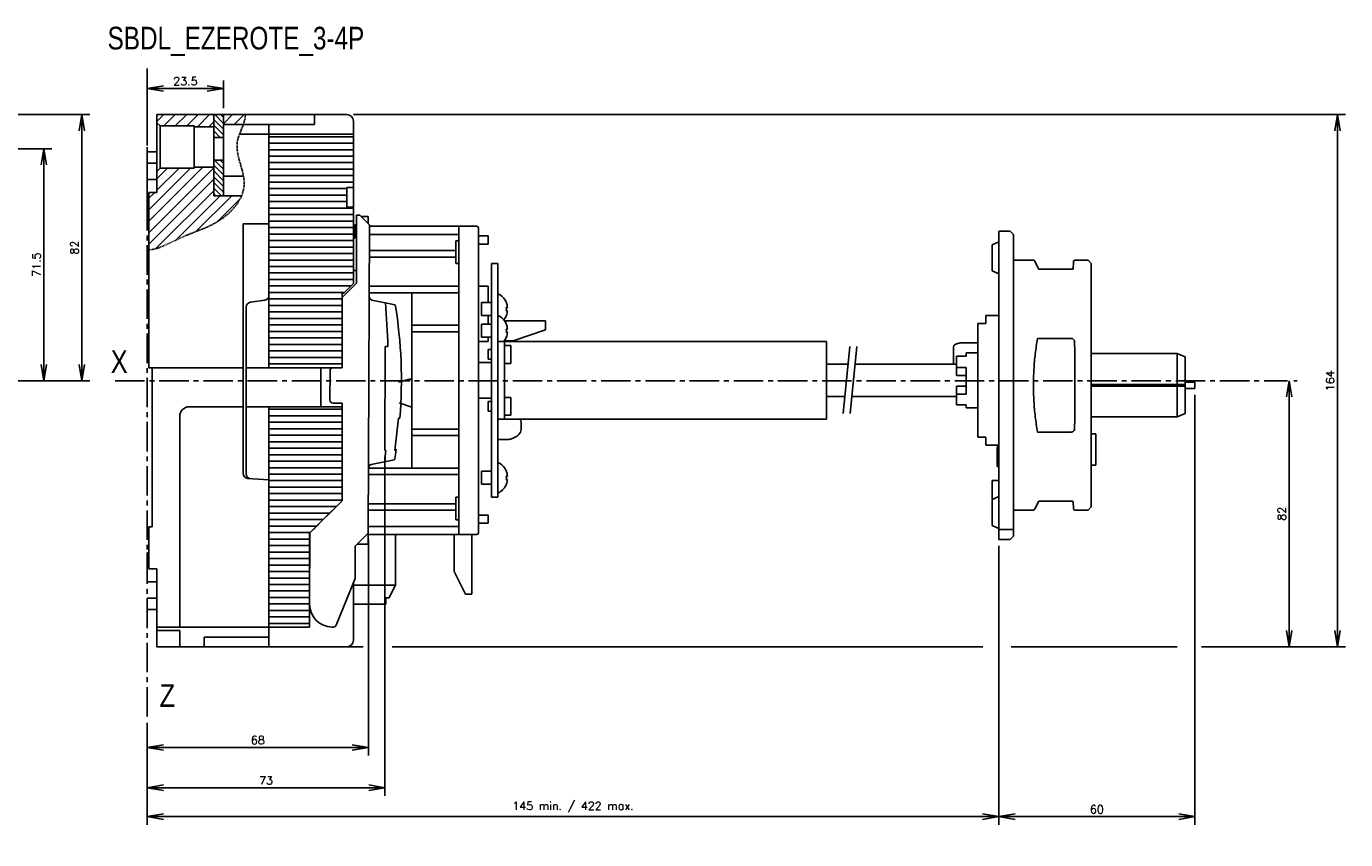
# Model space of a CAD drawing. Extents: x -741 to 1164, y -3289 to 616.
# Tile 46 of 65: x -329 to 78, y -608 to -358. Entities that reach past the tile are written whole.
import ezdxf

# ---------------------------------------------------------------- set-up
doc = ezdxf.new("R2010")
doc.units = 0
doc.header["$LTSCALE"] = 1.21
doc.header["$MEASUREMENT"] = 0
doc.linetypes.add('AXES2', pattern=[1.125, 0.75, -0.125, 0.125, -0.125])
doc.linetypes.add('CACHE', pattern=[0.375, 0.25, -0.125])
doc.layers.get('0').update_dxf_attribs({"linetype": 'CONTINUOUS'})
doc.layers.get('Defpoints').update_dxf_attribs({"linetype": 'CONTINUOUS'})
for name, color, linetype in [('AXE', 80, 'AXES2'), ('COTATION1', 50, 'CONTINUOUS'), ('HACHURES1', 130, 'CONTINUOUS'), ('POINTILLE_MOYEN', 141, 'CACHE')]:
    doc.layers.add(name, color=color, linetype=linetype)
doc.styles.add('ROMANS', font='romans.shx')
doc.styles.get("Standard").update_dxf_attribs({"font": 'txt', "width": 0.8})
doc.dimstyles.new('SC_DEFAUT', dxfattribs={"dimscale": 0, "dimtxt": 2.5, "dimasz": 5, "dimexe": 2.5, "dimexo": 2, "dimgap": 1, "dimtad": 1, "dimdec": 4, "dimzin": 12, "dimdsep": 46, "dimtxsty": 'ROMANS', "dimblk1": 'OPEN', "dimblk2": 'OPEN', "dimsah": 1, "dimcen": 0, "dimadec": 0, "dimazin": 0, "dimtfac": 1, "dimtdec": 4, "dimtofl": 0, "dimtmove": 0, "dimatfit": 3, "dimldrblk": 'OPEN', "dimfxl": 0, "dimtolj": 1, "dimtzin": 12, "dimarcsym": 0})

# ---------------------------------------------------------------- blocks, each defined once
blk = doc.blocks.new('_OPEN')
at = {"color": 0, "linetype": 'ByBlock'}
for p, q in [((-1, 0.167), (0, 0)), ((0, 0), (-1, -0.167)), ((0, 0), (-1, 0))]:
    blk.add_line(p, q, dxfattribs=at)
blk = doc.blocks.new('*D19')
at = {"layer": 'COTATION1', "color": 0, "lineweight": -2}
for p, q in [((-291.33, -394.52), (-291.33, -374.49)), ((-286.33, -376.99), (-272.83, -376.99)), ((-267.83, -383.02), (-267.83, -374.49))]:
    blk.add_line(p, q, dxfattribs=at)
at = {"layer": 'Defpoints', "color": 0}
for p in [(-267.83, -376.99), (-267.83, -385.02), (-291.33, -396.52)]:
    blk.add_point(p, dxfattribs=at)
at = {"layer": 'COTATION1', "color": 0, "lineweight": -2, "xscale": 5, "yscale": 5, "zscale": 5, "rotation": 180}
blk.add_blockref('_OPEN', (-291.33, -376.99), dxfattribs=at)
at = {"layer": 'COTATION1', "color": 0, "lineweight": -2, "xscale": 5, "yscale": 5, "zscale": 5}
blk.add_blockref('_OPEN', (-267.83, -376.99), dxfattribs=at)
at = {"layer": 'COTATION1', "color": 0, "insert": (-279.58, -374.74), "char_height": 2.5, "attachment_point": 5, "style": 'ROMANS'}
blk.add_mtext('\\A1;23.5', dxfattribs=at)
blk = doc.blocks.new('*D30')
at = {"layer": 'COTATION1', "color": 0, "lineweight": -2}
for p, q in [((-337.04, -395.52), (-320.67, -395.52)), ((-323.17, -400.52), (-323.17, -462.02)), ((-337.56, -467.02), (-320.67, -467.02))]:
    blk.add_line(p, q, dxfattribs=at)
at = {"layer": 'Defpoints', "color": 0}
for p in [(-339.04, -395.52), (-339.56, -467.02), (-323.17, -467.02)]:
    blk.add_point(p, dxfattribs=at)
at = {"layer": 'COTATION1', "color": 0, "lineweight": -2, "xscale": 5, "yscale": 5, "zscale": 5}
for p, rotation in [((-323.17, -395.52), 90), ((-323.17, -467.02), 270)]:
    blk.add_blockref('_OPEN', p, dxfattribs=dict(at, rotation=rotation))
at = {"layer": 'COTATION1', "color": 0, "insert": (-325.42, -431.27), "char_height": 2.5, "attachment_point": 5, "rotation": 90, "style": 'ROMANS'}
blk.add_mtext('\\A1;71.5', dxfattribs=at)
blk = doc.blocks.new('*D31')
at = {"layer": 'COTATION1', "color": 0, "lineweight": -2}
for p, q in [((-347.65, -385.02), (-308.98, -385.02)), ((-311.48, -390.02), (-311.48, -462.02)), ((-346.65, -467.02), (-308.98, -467.02))]:
    blk.add_line(p, q, dxfattribs=at)
at = {"layer": 'Defpoints', "color": 0}
for p in [(-349.65, -385.02), (-348.65, -467.02), (-311.48, -467.02)]:
    blk.add_point(p, dxfattribs=at)
at = {"layer": 'COTATION1', "color": 0, "lineweight": -2, "xscale": 5, "yscale": 5, "zscale": 5}
for p, rotation in [((-311.48, -385.02), 90), ((-311.48, -467.02), 270)]:
    blk.add_blockref('_OPEN', p, dxfattribs=dict(at, rotation=rotation))
at = {"layer": 'COTATION1', "color": 0, "insert": (-313.73, -426.02), "char_height": 2.5, "attachment_point": 5, "rotation": 90, "style": 'ROMANS'}
blk.add_mtext('\\A1;82', dxfattribs=at)
blk = doc.blocks.new('*D38')
at = {"layer": 'COTATION1', "color": 0, "lineweight": -2}
for p, q in [((-29.04, -517.92), (-29.04, -603.86)), ((-291.33, -572.49), (-291.33, -603.86)), ((-286.33, -601.36), (-34.04, -601.36))]:
    blk.add_line(p, q, dxfattribs=at)
at = {"layer": 'Defpoints', "color": 0}
for p in [(-29.04, -515.92), (-291.33, -570.49), (-29.04, -601.36)]:
    blk.add_point(p, dxfattribs=at)
at = {"layer": 'COTATION1', "color": 0, "lineweight": -2, "xscale": 5, "yscale": 5, "zscale": 5, "rotation": 180}
blk.add_blockref('_OPEN', (-291.33, -601.36), dxfattribs=at)
at = {"layer": 'COTATION1', "color": 0, "lineweight": -2, "xscale": 5, "yscale": 5, "zscale": 5}
blk.add_blockref('_OPEN', (-29.04, -601.36), dxfattribs=at)
at = {"layer": 'COTATION1', "color": 0, "insert": (-160.19, -598.45), "char_height": 2.5, "attachment_point": 5, "style": 'ROMANS'}
blk.add_mtext('\\A1;145 min. / 422 max.', dxfattribs=at)
blk = doc.blocks.new('*D37')
at = {"layer": 'COTATION1', "color": 0, "lineweight": -2}
for p, q in [((-218.13, -490.51), (-218.13, -594.94)), ((-291.33, -572.49), (-291.33, -594.94)), ((-286.33, -592.44), (-223.13, -592.44))]:
    blk.add_line(p, q, dxfattribs=at)
at = {"layer": 'Defpoints', "color": 0}
for p in [(-218.13, -488.51), (-291.33, -570.49), (-218.13, -592.44)]:
    blk.add_point(p, dxfattribs=at)
at = {"layer": 'COTATION1', "color": 0, "lineweight": -2, "xscale": 5, "yscale": 5, "zscale": 5, "rotation": 180}
blk.add_blockref('_OPEN', (-291.33, -592.44), dxfattribs=at)
at = {"layer": 'COTATION1', "color": 0, "lineweight": -2, "xscale": 5, "yscale": 5, "zscale": 5}
blk.add_blockref('_OPEN', (-218.13, -592.44), dxfattribs=at)
at = {"layer": 'COTATION1', "color": 0, "insert": (-254.73, -590.19), "char_height": 2.5, "attachment_point": 5, "style": 'ROMANS'}
blk.add_mtext('\\A1;73', dxfattribs=at)
blk = doc.blocks.new('*D36')
at = {"layer": 'COTATION1', "color": 0, "lineweight": -2}
for p, q in [((-223.23, -515.99), (-223.23, -582.54)), ((-291.33, -572.49), (-291.33, -582.54)), ((-286.33, -580.04), (-228.23, -580.04))]:
    blk.add_line(p, q, dxfattribs=at)
at = {"layer": 'Defpoints', "color": 0}
for p in [(-223.23, -513.99), (-291.33, -570.49), (-223.23, -580.04)]:
    blk.add_point(p, dxfattribs=at)
at = {"layer": 'COTATION1', "color": 0, "lineweight": -2, "xscale": 5, "yscale": 5, "zscale": 5, "rotation": 180}
blk.add_blockref('_OPEN', (-291.33, -580.04), dxfattribs=at)
at = {"layer": 'COTATION1', "color": 0, "lineweight": -2, "xscale": 5, "yscale": 5, "zscale": 5}
blk.add_blockref('_OPEN', (-223.23, -580.04), dxfattribs=at)
at = {"layer": 'COTATION1', "color": 0, "insert": (-257.28, -577.79), "char_height": 2.5, "attachment_point": 5, "style": 'ROMANS'}
blk.add_mtext('\\A1;68', dxfattribs=at)
blk = doc.blocks.new('*D35')
at = {"layer": 'COTATION1', "color": 0, "lineweight": -2}
for p, q in [((-227.76, -385.02), (77.79, -385.02)), ((75.29, -390.02), (75.29, -544.02)), ((62.39, -549.02), (77.79, -549.02))]:
    blk.add_line(p, q, dxfattribs=at)
at = {"layer": 'Defpoints', "color": 0}
for p in [(-229.76, -385.02), (60.39, -549.02), (75.29, -549.02)]:
    blk.add_point(p, dxfattribs=at)
at = {"layer": 'COTATION1', "color": 0, "lineweight": -2, "xscale": 5, "yscale": 5, "zscale": 5}
for p, rotation in [((75.29, -385.02), 90), ((75.29, -549.02), 270)]:
    blk.add_blockref('_OPEN', p, dxfattribs=dict(at, rotation=rotation))
at = {"layer": 'COTATION1', "color": 0, "insert": (73.04, -467.02), "char_height": 2.5, "attachment_point": 5, "rotation": 90, "style": 'ROMANS'}
blk.add_mtext('\\A1;164', dxfattribs=at)
blk = doc.blocks.new('*D34')
at = {"layer": 'COTATION1', "color": 0, "lineweight": -2}
for p, q in [((61.86, -467.02), (62.89, -467.02)), ((60.39, -472.02), (60.39, -544.02)), ((33.39, -549.02), (62.89, -549.02))]:
    blk.add_line(p, q, dxfattribs=at)
at = {"layer": 'Defpoints', "color": 0}
for p in [(59.86, -467.02), (31.39, -549.02), (60.39, -549.02)]:
    blk.add_point(p, dxfattribs=at)
at = {"layer": 'COTATION1', "color": 0, "lineweight": -2, "xscale": 5, "yscale": 5, "zscale": 5}
for p, rotation in [((60.39, -467.02), 90), ((60.39, -549.02), 270)]:
    blk.add_blockref('_OPEN', p, dxfattribs=dict(at, rotation=rotation))
at = {"layer": 'COTATION1', "color": 0, "insert": (58.14, -508.02), "char_height": 2.5, "attachment_point": 5, "rotation": 90, "style": 'ROMANS'}
blk.add_mtext('\\A1;82', dxfattribs=at)
blk = doc.blocks.new('*D236')
at = {"layer": 'COTATION1', "color": 0, "lineweight": -2}
for p, q in [((31.39, -471.42), (31.39, -603.86)), ((-29.04, -517.92), (-29.04, -603.86)), ((-24.04, -601.36), (26.39, -601.36))]:
    blk.add_line(p, q, dxfattribs=at)
at = {"layer": 'Defpoints', "color": 0}
for p in [(31.39, -469.42), (-29.04, -515.92), (31.39, -601.36)]:
    blk.add_point(p, dxfattribs=at)
at = {"layer": 'COTATION1', "color": 0, "lineweight": -2, "xscale": 5, "yscale": 5, "zscale": 5, "rotation": 180}
blk.add_blockref('_OPEN', (-29.04, -601.36), dxfattribs=at)
at = {"layer": 'COTATION1', "color": 0, "lineweight": -2, "xscale": 5, "yscale": 5, "zscale": 5}
blk.add_blockref('_OPEN', (31.39, -601.36), dxfattribs=at)
at = {"layer": 'COTATION1', "color": 0, "insert": (1.17, -599.11), "char_height": 2.5, "attachment_point": 5, "style": 'ROMANS'}
blk.add_mtext('\\A1;60', dxfattribs=at)

msp = doc.modelspace()

# ---------------------------------------------------------------- hatches: boundary and pattern name
at = {"layer": 'HACHURES1'}
h = msp.add_hatch(dxfattribs=at)
h.set_pattern_fill('ANSI31', color=256, scale=20, style=0)
h.set_pattern_definition([(45, (-82.8214, -959.4013), (-1.767767, 1.767767), [])])
edge = h.paths.add_edge_path()
edge.add_line((-287.33025, -401.52048), (-288.33025, -402.52048))
edge.add_line((-288.33025, -402.52048), (-288.33025, -409.02048))
edge.add_line((-288.33025, -409.02048), (-290.83025, -409.02048))
edge.add_line((-290.83025, -409.02048), (-290.83025, -426.69275))
edge.add_spline(control_points=[(-290.83025, -426.69275), (-288.94865, -426.59849), (-284.96874, -424.93143), (-279.59561, -422.23785), (-272.85495, -419.82389), (-266.63783, -416.52428), (-263.14131, -412.08212), (-262.26891, -410.02048)], knot_values=[0, 0, 0, 0, 5.65186607, 12.553560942, 18.184800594, 27.039077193, 33.68406296, 33.68406296, 33.68406296, 33.68406296], degree=3, periodic=0)
edge.add_line((-262.26891, -410.02048), (-270.83025, -410.02048))
edge.add_line((-270.83025, -410.02048), (-270.83025, -401.25045))
edge.add_line((-270.83025, -401.25045), (-276.83025, -401.25045))
edge.add_line((-276.83025, -401.25045), (-276.83025, -401.52048))
edge.add_line((-276.83025, -401.52048), (-287.33025, -401.52048))
h.paths.add_polyline_path([(-276.83025, -388.52048), (-276.83025, -388.79052), (-270.83025, -388.79052), (-270.83025, -385.02048), (-288.19791, -385.02048), (-288.33025, -385.20948), (-288.33025, -387.52048), (-287.33025, -388.52048)])
edge = h.paths.add_edge_path()
edge.add_line((-267.83025, -385.02048), (-267.83025, -388.02048))
edge.add_line((-267.83025, -388.02048), (-261.71732, -388.02048))
edge.add_spline(control_points=[(-261.71732, -388.02048), (-261.37289, -387.03966), (-261.11841, -386.04496), (-261.10622, -385.02048)], knot_values=[56.26375763, 56.26375763, 56.26375763, 56.26375763, 59.337416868, 59.337416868, 59.337416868, 59.337416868], degree=3, periodic=0)
edge.add_line((-261.10622, -385.02048), (-267.83025, -385.02048))
h = msp.add_hatch(dxfattribs=at)
h.set_pattern_fill('ANSI31', color=256, scale=10, angle=90, style=0)
h.set_pattern_definition([(135, (3.6545, -671.5723), (-0.8838835, -0.8838835), [])])
h.paths.add_polyline_path([(-267.83025, -385.02048), (-270.83025, -385.02048), (-270.83025, -392.02048), (-267.83025, -392.02048)])
h.paths.add_polyline_path([(-267.83025, -399.02048), (-270.83025, -399.02048), (-270.83025, -409.99248), (-270.80225, -410.02048), (-267.83025, -410.02048)])

# ---------------------------------------------------------------- linework, layer by layer
for p, q in [((-288.33025, -385.02048), (-229.83025, -385.02048)), ((-288.33025, -409.02048), (-288.33025, -385.02048)), ((-288.33025, -409.02048), (-288.33025, -385.02048)), ((-239.83025, -385.02048), (-239.83025, -388.02048)), ((-261.71732, -388.02048), (-239.83025, -388.02048)), ((-253.83025, -463.02048), (-253.83025, -388.02048)), ((-227.83025, -437.02048), (-227.83025, -387.02048)), ((-262.89987, -391.02048), (-227.83025, -391.02048)), ((-227.83025, -391.82048), (-253.83025, -391.82048)), ((-227.83025, -393.82048), (-253.83025, -393.82048)), ((-291.33025, -396.52048), (-288.33025, -396.52048)), ((-291.33025, -396.52048), (-291.33025, -400.02048)), ((-291.33025, -396.52048), (-288.33025, -396.52048)), ((-291.33025, -396.52048), (-291.33025, -400.02048)), ((-227.83025, -395.82048), (-253.83025, -395.82048)), ((-227.83025, -397.82048), (-253.83025, -397.82048)), ((-288.33025, -400.02048), (-291.33025, -400.02048)), ((-288.33025, -400.02048), (-291.33025, -400.02048)), ((-227.83025, -399.82048), (-253.83025, -399.82048)), ((-227.83025, -401.82048), (-253.83025, -401.82048)), ((-291.33025, -405.02048), (-288.33025, -405.02048)), ((-291.33025, -405.02048), (-291.33025, -414.02048)), ((-291.33025, -405.02048), (-288.33025, -405.02048)), ((-291.33025, -405.02048), (-291.33025, -414.02048)), ((-227.83025, -403.82048), (-253.83025, -403.82048)), ((-227.83025, -405.82048), (-253.83025, -405.82048)), ((-290.83025, -463.02048), (-290.83025, -409.02048)), ((-290.83025, -409.02048), (-288.33025, -409.02048)), ((-290.83025, -409.02048), (-288.33025, -409.02048)), ((-229.83025, -407.82048), (-253.83025, -407.82048)), ((-229.83025, -409.82048), (-253.83025, -409.82048)), ((-229.83025, -407.52048), (-227.83025, -407.52048)), ((-229.83025, -413.52048), (-229.83025, -407.52048)), ((-291.33025, -414.02048), (-290.83025, -414.02048)), ((-291.33025, -414.02048), (-290.83025, -414.02048)), ((-229.83025, -411.82048), (-253.83025, -411.82048)), ((-227.83025, -413.82048), (-253.83025, -413.82048)), ((-229.83025, -413.52048), (-227.83025, -413.52048)), ((-227.83025, -415.82048), (-253.83025, -415.82048)), ((-227.83025, -417.82048), (-253.83025, -417.82048)), ((-226.91556, -436.9697), (-226.82846, -415.96988)), ((-226.82846, -415.96988), (-225.82846, -415.97403)), ((-226.82846, -415.96988), (-225.82846, -415.97403)), ((-225.82846, -415.97403), (-222.84093, -418.98644)), ((-225.82846, -415.97403), (-222.84093, -418.98644)), ((-225.3857, -416.42048), (-223.33025, -416.42048)), ((-223.33025, -418.49306), (-223.33025, -416.42048)), ((-261.83025, -418.67559), (-261.83025, -495.61131)), ((-253.83025, -418.67559), (-261.83025, -418.67559)), ((-227.83025, -419.82048), (-253.83025, -419.82048)), ((-227.83025, -421.82048), (-253.83025, -421.82048)), ((-227.32343, -423.06789), (-227.34089, -418.96778)), ((-226.8409, -418.96985), (-227.34089, -418.96778)), ((-222.84093, -418.98644), (-223.23495, -513.98563)), ((-222.84093, -418.98644), (-223.23495, -513.98563)), ((-195.33025, -421.92048), (-222.8531, -421.92048)), ((-222.84273, -419.42048), (-189.83025, -419.42048)), ((-195.33025, -419.42048), (-195.33025, -514.42048)), ((-189.33025, -419.92048), (-189.33025, -513.92048)), ((-189.33025, -422.42048), (-186.33025, -422.42048)), ((-186.33025, -422.42048), (-186.33025, -424.92048)), ((-29.04234, -420.92048), (-29.04234, -515.92048)), ((-29.04234, -420.92048), (-25.54234, -420.92048)), ((-24.54234, -421.92048), (-25.54234, -420.92048)), ((-24.54234, -421.92048), (-24.54234, -514.92048)), ((-227.83025, -423.82048), (-253.83025, -423.82048)), ((-227.83025, -425.82048), (-253.83025, -425.82048)), ((-227.3579, -423.06774), (-227.83025, -423.06579)), ((-195.33025, -423.92048), (-196.33025, -423.92048)), ((-196.33025, -430.92048), (-196.33025, -423.92048)), ((-189.33025, -424.92048), (-186.33025, -424.92048)), ((-29.04234, -424.23787), (-31.04234, -425.17048)), ((-31.04234, -433.17057), (-31.04234, -425.1704)), ((-227.83025, -427.82048), (-253.83025, -427.82048)), ((-227.83025, -429.82048), (-253.83025, -429.82048)), ((-196.33025, -428.92048), (-222.88214, -428.92048)), ((-196.33025, -426.92048), (-222.87384, -426.92048)), ((-24.54234, -429.92048), (-18.36562, -429.92048)), ((-16.85374, -432.56183), (-17.90963, -430.21539)), ((-6.06609, -430.39552), (-6.1772, -432.61757)), ((-5.56672, -429.92048), (-1.54234, -429.92048)), ((-1.54234, -429.92048), (-0.54234, -430.92048)), ((-227.83025, -431.82048), (-253.83025, -431.82048)), ((-227.83025, -433.82048), (-253.83025, -433.82048)), ((-226.89918, -433.02048), (-227.83025, -433.02048)), ((-195.33025, -430.92048), (-196.33025, -430.92048)), ((-183.33025, -430.92048), (-185.33025, -430.92048)), ((-185.33025, -502.92048), (-185.33025, -430.92048)), ((-183.33025, -454.92048), (-183.33025, -430.92048)), ((-29.04234, -434.1031), (-31.04234, -433.17048)), ((-16.84767, -432.57294), (-16.85377, -432.56176)), ((-6.68769, -432.68634), (-16.65259, -432.68634)), ((-0.54234, -430.92089), (-0.54234, -505.92037)), ((-227.83025, -435.82048), (-253.83025, -435.82048)), ((-228.63025, -437.82048), (-253.83025, -437.82048)), ((-231.33025, -441.34792), (-226.91556, -436.9697)), ((-230.83025, -440.02048), (-227.83025, -437.02048)), ((-195.33025, -437.92048), (-222.91946, -437.92048)), ((-189.33025, -437.92048), (-186.33025, -437.92048)), ((-186.33025, -437.92048), (-186.33025, -442.93378)), ((-259.54238, -442.8365), (-255.11811, -442.20446)), ((-230.63025, -439.82048), (-253.83025, -439.82048)), ((-231.33025, -441.82048), (-253.83025, -441.82048)), ((-231.33025, -463.02048), (-231.33025, -440.02048)), ((-230.83025, -440.02048), (-231.33025, -440.02048)), ((-222.92776, -439.92048), (-195.33025, -439.92048)), ((-222.13312, -442.15036), (-214.94303, -443.61941)), ((-222.13312, -442.15036), (-214.94303, -443.61941)), ((-209.83025, -493.92048), (-209.83025, -439.92048)), ((-182.83025, -440.43378), (-183.33025, -440.43378)), ((-260.83025, -495.71954), (-260.83025, -444.32143)), ((-231.33025, -443.82048), (-253.83025, -443.82048)), ((-231.33025, -445.82048), (-253.83025, -445.82048)), ((-185.33025, -442.93378), (-188.33025, -442.93378)), ((-188.33025, -446.93378), (-188.33025, -442.93378)), ((-185.33025, -446.93378), (-188.33025, -446.93378)), ((-186.33025, -446.93378), (-186.33025, -449.60668)), ((-180.74762, -442.93378), (-180.72209, -442.93378)), ((-180.74762, -444.43378), (-180.37763, -444.43378)), ((-180.37763, -445.43378), (-180.74762, -445.43378)), ((-180.72209, -446.93378), (-180.74762, -446.93378)), ((-33.04234, -446.92048), (-33.04234, -449.42048)), ((-33.04234, -446.92048), (-29.04234, -446.92048)), ((-231.33025, -447.82048), (-253.83025, -447.82048)), ((-231.33025, -449.82048), (-253.83025, -449.82048)), ((-209.83025, -449.92048), (-195.33025, -449.92048)), ((-185.33025, -449.60668), (-188.33025, -449.60668)), ((-188.33025, -453.60668), (-188.33025, -449.60668)), ((-182.83025, -447.10668), (-183.33025, -447.10668)), ((-168.61564, -448.53416), (-181.31799, -448.53416)), ((-180.74762, -449.60668), (-180.72209, -449.60668)), ((-168.61564, -451.31961), (-168.61564, -448.53416)), ((-35.54234, -449.42048), (-35.54234, -484.42048)), ((-35.54234, -449.42048), (-33.04234, -449.42048)), ((-231.33025, -451.82048), (-253.83025, -451.82048)), ((-231.33025, -453.82048), (-253.83025, -453.82048)), ((-209.83025, -451.92048), (-195.33025, -451.92048)), ((-189.33025, -454.92048), (-186.33025, -454.92048)), ((-185.33025, -453.60668), (-188.33025, -453.60668)), ((-186.33025, -453.60668), (-186.33025, -454.92048)), ((-181.33025, -454.92048), (-183.33025, -454.92048)), ((-183.33025, -454.92048), (-183.33025, -478.92048)), ((-181.37141, -454.76107), (-178.61564, -454.76107)), ((-82.11564, -454.92048), (-181.33025, -454.92048)), ((-181.33025, -454.92048), (-181.33025, -478.92048)), ((-180.74762, -451.10668), (-180.37763, -451.10668)), ((-180.37763, -452.10668), (-180.74762, -452.10668)), ((-180.72209, -453.60668), (-180.74762, -453.60668)), ((-178.61564, -454.76107), (-168.61564, -451.31961)), ((-82.11564, -454.92048), (-82.11564, -478.92048)), ((-17.121, -454.00104), (-6.68769, -454.00104)), ((-231.33025, -455.82048), (-253.83025, -455.82048)), ((-231.33025, -457.82048), (-253.83025, -457.82048)), ((-218.12923, -488.50658), (-217.99651, -456.50686)), ((-218.12923, -488.50658), (-217.99651, -456.50686)), ((-217.19783, -456.51017), (-217.99651, -456.50686)), ((-217.19783, -456.51017), (-217.99651, -456.50686)), ((-185.33025, -457.42048), (-186.33025, -457.42048)), ((-186.33025, -460.42048), (-186.33025, -457.42048)), ((-181.33025, -456.17048), (-179.33025, -456.17048)), ((-179.33025, -456.17048), (-179.33025, -461.67048)), ((-43.00694, -461.92048), (-43.00694, -456.73858)), ((-39.50694, -455.29638), (-35.54234, -455.29638)), ((-35.54234, -458.44048), (-39.04234, -458.44048)), ((-39.04234, -459.42295), (-39.04234, -458.44056)), ((-0.54234, -458.67048), (25.88592, -458.67048)), ((25.88592, -458.67048), (25.88592, -478.17048)), ((28.38592, -459.67048), (25.88592, -458.67048)), ((-290.83025, -463.02048), (-261.83025, -463.02048)), ((-289.83025, -463.02048), (-289.83025, -512.02048)), ((-260.83025, -463.02048), (-231.33025, -463.02048)), ((-231.33025, -459.82048), (-253.83025, -459.82048)), ((-231.33025, -461.82048), (-253.83025, -461.82048)), ((-237.83025, -463.02048), (-237.83025, -475.02048)), ((-189.33025, -461.42048), (-185.33025, -461.42048)), ((-185.33025, -460.42048), (-186.33025, -460.42048)), ((-181.33025, -461.67048), (-179.33025, -461.67048)), ((-82.11564, -461.92048), (-75.448, -461.92048)), ((-73.29626, -461.92048), (-42.04234, -461.92048)), ((-42.04234, -465.45602), (-42.04234, -459.42295)), ((-42.04234, -459.42295), (-39.04234, -459.42295)), ((-42.04234, -462.95849), (-39.04234, -462.95849)), ((-39.04234, -471.11481), (-39.04234, -462.95849)), ((28.38592, -459.67048), (28.38592, -477.17048)), ((-235.0648, -472.93621), (-235.02747, -463.93629)), ((-210.5619, -466.51885), (-213.96809, -467.50729)), ((-210.56192, -466.51886), (-213.96809, -467.50729)), ((-209.83025, -466.82934), (-210.3744, -466.53847)), ((-39.04234, -465.45602), (-42.04234, -465.45602)), ((-42.04234, -468.74474), (-42.04234, -474.41801)), ((-39.04234, -468.74474), (-42.04234, -468.74474)), ((-42.04234, -471.11481), (-39.04234, -471.11481)), ((-0.54234, -468.17048), (28.38592, -468.17048)), ((-0.54234, -468.67048), (28.38592, -468.67048)), ((31.38592, -467.42048), (28.38592, -467.42048)), ((31.38592, -469.42048), (28.38592, -469.42048)), ((31.38592, -467.42048), (31.38592, -469.42048)), ((-278.33025, -475.02048), (-261.83025, -475.02048)), ((-260.83025, -475.02048), (-231.33025, -475.02048)), ((-253.83025, -549.02048), (-253.83025, -475.02048)), ((-231.32581, -473.95173), (-234.06896, -473.94035)), ((-231.33025, -504.02048), (-231.32581, -473.95173)), ((-213.71118, -473.83777), (-209.83025, -475.14867)), ((-189.33025, -472.42048), (-185.33025, -472.42048)), ((-185.33025, -473.42048), (-186.33025, -473.42048)), ((-186.33025, -476.42048), (-186.33025, -473.42048)), ((-181.33025, -472.17048), (-179.33025, -472.17048)), ((-179.33025, -472.17048), (-179.33025, -477.67048)), ((-82.11564, -471.92048), (-76.45814, -471.92048)), ((-74.3064, -471.92048), (-42.04234, -471.92048)), ((-42.04234, -474.41801), (-39.04234, -474.41801)), ((-39.04234, -475.4004), (-39.04234, -474.41801)), ((-35.54234, -475.40048), (-39.04234, -475.40048)), ((-281.33025, -543.02048), (-281.33025, -478.02048)), ((-231.33025, -475.82048), (-253.83025, -475.82048)), ((-231.33025, -477.82048), (-253.83025, -477.82048)), ((-213.96779, -478.52376), (-215.05148, -488.51935)), ((-213.96779, -478.52376), (-215.05148, -488.51935)), ((-213.50913, -478.52566), (-213.96779, -478.52376)), ((-213.50913, -478.52566), (-213.96779, -478.52376)), ((-185.33025, -476.42048), (-186.33025, -476.42048)), ((-181.33025, -478.92048), (-183.33025, -478.92048)), ((-183.33025, -478.92048), (-183.33025, -502.92048)), ((-181.33025, -477.67048), (-179.33025, -477.67048)), ((-181.33025, -478.92048), (-82.11564, -478.92048)), ((-0.54234, -478.17048), (25.88592, -478.17048)), ((28.38592, -477.17048), (25.88592, -478.17048)), ((-231.33025, -479.82048), (-253.83025, -479.82048)), ((-231.33025, -481.82048), (-253.83025, -481.82048)), ((-209.83025, -481.92048), (-195.33025, -481.92048)), ((-176.11564, -481.70871), (-176.11564, -480.15307)), ((-6.68769, -482.83992), (-17.12098, -482.83992)), ((-0.54234, -483.339), (0.88592, -483.339)), ((0.88592, -483.3393), (0.88592, -493.0331)), ((-231.33025, -483.82048), (-253.83025, -483.82048)), ((-231.33025, -485.82048), (-253.83025, -485.82048)), ((-209.83025, -483.92048), (-195.33025, -483.92048)), ((-182.83025, -485.17353), (-181.01564, -485.17353)), ((-35.54234, -484.42048), (-33.04234, -484.42048)), ((-33.04234, -484.42048), (-33.04234, -486.92048)), ((-33.04234, -486.92048), (-29.04234, -486.92048)), ((-29.54234, -487.42048), (-29.54234, -493.42048)), ((-29.54234, -487.42048), (-29.04234, -487.42048)), ((-231.33025, -487.82048), (-253.83025, -487.82048)), ((-231.33025, -489.82048), (-253.83025, -489.82048)), ((-222.34331, -492.82837), (-215.14129, -491.419)), ((-222.34331, -492.82837), (-215.14129, -491.419)), ((-217.86361, -488.50769), (-218.12923, -488.50658)), ((-217.86361, -488.50769), (-218.12923, -488.50658)), ((-214.61232, -488.13169), (-215.05148, -488.51935)), ((-214.61232, -488.13169), (-215.05148, -488.51935)), ((-231.33025, -491.82048), (-253.83025, -491.82048)), ((-231.33025, -493.82048), (-253.83025, -493.82048)), ((-195.33025, -493.92048), (-223.15173, -493.92048)), ((-185.33025, -494.92048), (-188.33025, -494.92048)), ((-188.33025, -498.92048), (-188.33025, -494.92048)), ((-182.83025, -492.42048), (-183.33025, -492.42048)), ((-180.74762, -494.92048), (-180.72209, -494.92048)), ((-29.54234, -493.42048), (-29.04234, -493.42048)), ((-0.54234, -493.03341), (0.88592, -493.03341)), ((-260.42381, -497.10839), (-253.83025, -497.52048)), ((-231.33025, -495.82048), (-253.83025, -495.82048)), ((-231.33025, -497.82048), (-253.83025, -497.82048)), ((-195.33025, -495.92048), (-223.16003, -495.92048)), ((-185.33025, -498.92048), (-188.33025, -498.92048)), ((-180.74762, -496.42048), (-180.37763, -496.42048)), ((-180.37763, -497.42048), (-180.74762, -497.42048)), ((-180.72209, -498.92048), (-180.74762, -498.92048)), ((-31.04234, -503.42048), (-31.04234, -497.79278)), ((-29.04234, -497.79278), (-31.04234, -497.79278)), ((-231.33025, -499.82048), (-253.83025, -499.82048)), ((-231.33025, -501.82048), (-253.83025, -501.82048)), ((-231.33025, -503.82048), (-253.83025, -503.82048)), ((-195.33025, -502.92048), (-196.33025, -502.92048)), ((-196.33025, -509.92048), (-196.33025, -502.92048)), ((-183.33025, -502.92048), (-185.33025, -502.92048)), ((-182.83025, -501.42048), (-183.33025, -501.42048)), ((-29.04234, -502.73787), (-31.04234, -503.67048)), ((-30.50621, -503.42048), (-31.04234, -503.42048)), ((-31.04234, -511.67057), (-31.04234, -503.6704)), ((-233.13025, -505.82048), (-253.83025, -505.82048)), ((-235.13025, -507.82048), (-253.83025, -507.82048)), ((-241.2348, -513.91097), (-231.19341, -503.95253)), ((-237.13025, -509.82048), (-231.33025, -504.02048)), ((-196.33025, -506.92048), (-223.20565, -506.92048)), ((-196.33025, -504.92048), (-223.19736, -504.92048)), ((-24.54234, -506.92048), (-18.35133, -506.92048)), ((-16.85375, -504.27918), (-17.90967, -506.62566)), ((-16.65238, -504.15463), (-6.68769, -504.15463)), ((-6.17729, -504.22226), (-6.06609, -506.44543)), ((-5.56672, -506.92048), (-1.54234, -506.92048)), ((-1.54234, -506.92048), (-0.54234, -505.92048)), ((-237.13025, -509.82048), (-253.83025, -509.82048)), ((-239.13025, -511.82048), (-253.83025, -511.82048)), ((-239.13025, -511.82048), (-237.63025, -510.32048)), ((-195.33025, -511.92048), (-223.22639, -511.92048)), ((-195.33025, -509.92048), (-196.33025, -509.92048)), ((-189.33025, -508.42048), (-186.33025, -508.42048)), ((-189.33025, -510.92048), (-186.33025, -510.92048)), ((-186.33025, -508.42048), (-186.33025, -510.92048)), ((-29.04234, -512.6031), (-31.04234, -511.67048)), ((-290.83025, -512.02048), (-289.83025, -512.02048)), ((-290.83025, -525.02048), (-290.83025, -512.02048)), ((-241.13025, -513.82048), (-253.83025, -513.82048)), ((-241.33025, -515.82048), (-253.83025, -515.82048)), ((-241.33025, -514.02048), (-241.22777, -513.918)), ((-241.33025, -533.82048), (-241.33025, -514.02048)), ((-241.32605, -535.91078), (-241.2348, -513.91097)), ((-241.13025, -513.82048), (-239.53205, -512.22229)), ((-223.23495, -513.98563), (-227.25151, -517.969)), ((-223.23495, -513.98563), (-227.25151, -517.969)), ((-223.33025, -514.08013), (-223.33025, -517.42048)), ((-223.33025, -514.42048), (-189.83025, -514.42048)), ((-214.83025, -514.42048), (-214.83025, -529.92048)), ((-196.83025, -525.78448), (-196.83025, -514.42048)), ((-191.33025, -514.42048), (-191.33025, -532.78448)), ((-29.04234, -512.92048), (-24.54234, -512.92048)), ((-29.04234, -515.92048), (-25.54234, -515.92048)), ((-24.54234, -514.92048), (-25.54234, -515.92048)), ((-291.33025, -520.02048), (-291.33025, -529.02048)), ((-291.33025, -520.02048), (-290.83025, -520.02048)), ((-241.33025, -517.82048), (-253.83025, -517.82048)), ((-241.33025, -519.82048), (-253.83025, -519.82048)), ((-227.25151, -517.969), (-227.29299, -527.96892)), ((-227.25151, -517.969), (-227.29299, -527.96892)), ((-226.69842, -517.42048), (-223.33025, -517.42048)), ((-241.33025, -521.82048), (-253.83025, -521.82048)), ((-241.33025, -523.82048), (-253.83025, -523.82048)), ((-288.33025, -525.02048), (-290.83025, -525.02048)), ((-288.33025, -549.02048), (-288.33025, -525.02048)), ((-241.33025, -525.82048), (-253.83025, -525.82048)), ((-241.33025, -527.82048), (-253.83025, -527.82048)), ((-227.29299, -527.96892), (-233.1011, -542.31634)), ((-193.33025, -532.78448), (-196.83025, -525.78448)), ((-291.33025, -529.02048), (-288.33025, -529.02048)), ((-241.33025, -529.82048), (-253.83025, -529.82048)), ((-241.33025, -531.82048), (-253.83025, -531.82048)), ((-227.83025, -529.29608), (-227.83025, -547.02048)), ((-227.83025, -530.02048), (-214.88025, -530.02048)), ((-216.83025, -533.92048), (-214.83025, -529.92048)), ((-288.33025, -534.02048), (-291.33025, -534.02048)), ((-291.33025, -537.52048), (-291.33025, -534.02048)), ((-241.33025, -533.82048), (-253.83025, -533.82048)), ((-241.33025, -535.82048), (-253.83025, -535.82048)), ((-241.33025, -535.82048), (-241.33025, -534.32048)), ((-241.33025, -543.02048), (-241.33025, -535.91078)), ((-227.83025, -535.92048), (-217.83025, -535.92048)), ((-217.83025, -533.92048), (-216.83025, -533.92048)), ((-217.83025, -533.92048), (-217.83025, -535.92048)), ((-193.33025, -532.78448), (-191.33025, -532.78448)), ((-291.33025, -537.52048), (-288.33025, -537.52048)), ((-241.33025, -537.82048), (-253.83025, -537.82048)), ((-241.33025, -539.82048), (-253.83025, -539.82048)), ((-288.33025, -543.02048), (-241.33025, -543.02048)), ((-288.33025, -544.02048), (-281.33025, -544.02048)), ((-281.33025, -544.02048), (-281.33025, -549.02048)), ((-241.33025, -541.82048), (-253.83025, -541.82048)), ((-234.03218, -542.94109), (-234.35514, -542.93975)), ((-253.83025, -546.02048), (-273.83025, -546.02048)), ((-273.83025, -549.02048), (-273.83025, -546.02048)), ((-288.33025, -549.02048), (-229.83025, -549.02048))]:
    msp.add_line(p, q)
at = {"color": 7, "linetype": 'Continuous'}
for p, q in [((-288.33025, -409.02048), (-288.33025, -385.02048)), ((-267.83025, -385.02048), (-288.33025, -385.02048)), ((-270.83025, -410.02048), (-270.83025, -385.02048)), ((-261.10622, -385.02048), (-267.83025, -385.02048)), ((-267.83025, -410.02048), (-267.83025, -385.02048)), ((-288.33025, -387.52048), (-287.33025, -388.52048)), ((-287.33025, -388.52048), (-287.33025, -401.52048)), ((-276.83025, -388.52048), (-287.33025, -388.52048)), ((-276.83025, -401.52048), (-276.83025, -388.52048)), ((-270.83025, -388.79052), (-276.83025, -388.79052)), ((-261.71732, -388.02048), (-267.83025, -388.02048)), ((-267.83025, -392.02048), (-270.83025, -392.02048)), ((-291.33025, -396.52048), (-288.33025, -396.52048)), ((-291.33025, -396.52048), (-291.33025, -400.02048)), ((-288.33025, -402.52048), (-287.33025, -401.52048)), ((-276.83025, -401.52048), (-287.33025, -401.52048)), ((-270.83025, -401.25045), (-276.83025, -401.25045)), ((-267.83025, -399.02048), (-270.83025, -399.02048)), ((-291.33025, -405.02048), (-291.33025, -414.02048)), ((-261.68475, -404.02048), (-267.83025, -404.02048)), ((-290.83025, -409.02048), (-288.33025, -409.02048)), ((-290.83025, -426.69275), (-290.83025, -409.02048)), ((-262.26891, -410.02048), (-270.83025, -410.02048)), ((-291.33025, -414.02048), (-290.83025, -414.02048))]:
    msp.add_line(p, q, dxfattribs=at)
at = {"color": 2, "linetype": 'Continuous'}
msp.add_line((-270.83025, -409.99248), (-270.80225, -410.02048), dxfattribs=at)
for centre, radius, start, end in [((-229.83025, -387.02048), 2, 0, 90), ((-189.83025, -419.92048), 0.5, 0, 90), ((-18.36563, -430.42048), 0.5, 24.2277453, 90), ((-5.56672, -430.42048), 0.5, 90.0000003, 177.1375948), ((-259.33025, -444.32143), 1.5, 98.1301024, 180), ((-255.33025, -440.71954), 1.5, 278.1301024, 0), ((-221.93294, -441.1706), 1, 179.7623594, 258.452427), ((-221.93294, -441.1706), 1, 179.7623594, 258.452427), ((-185.63025, -444.93378), 5.3, 22.1701572, 58.1092082), ((-517.66456, -466.26404), 300.625, 1.8593051, 4.4369712), ((-517.66456, -466.26404), 300.625, 1.8593051, 4.4369712), ((-356.84344, -466.93107), 143.8025, 355.375302, 9.3293213), ((-356.84344, -466.93107), 143.8025, 355.375302, 9.3293213), ((-185.63025, -444.93378), 5.3, 320.8991487, 337.8298428), ((-185.63025, -444.93378), 5.27636, 5.4376363, 22.2747893), ((-185.63025, -444.93378), 4.90816, 354.1530648, 5.8469352), ((-185.63025, -444.93378), 5.27636, 337.7252107, 354.5623637), ((-185.63025, -451.60668), 5.3, 22.1701572, 58.1092082), ((-185.63025, -451.60668), 5.27636, 5.4376363, 22.2747893), ((-185.63025, -451.60668), 5.3, 321.2194727, 337.8298428), ((-185.63025, -451.60668), 4.90816, 354.1530648, 5.8469352), ((-185.63025, -451.60668), 5.27636, 337.7252107, 354.5623637), ((-234.13513, -463.89532), 0.89328, 101.6628201, 182.6286777), ((-210.49225, -466.75895), 0.25, 61.8738088, 106.1821129), ((-278.33025, -478.02048), 3, 90, 180), ((-234.06481, -472.94036), 1, 179.7623594, 269.7623594), ((-517.66456, -466.26404), 300.625, 355.0877477, 355.7567309), ((-517.66456, -466.26404), 300.625, 355.0877477, 355.7567309), ((-356.84344, -466.93107), 143.8025, 350.1953975, 351.5220533), ((-356.84344, -466.93107), 143.8025, 350.1953975, 351.5220533), ((-260.33025, -495.61131), 1.5, 180, 266.4236656), ((-259.33025, -495.71954), 1.5, 180, 252.2528614), ((-222.15126, -493.80975), 1, 101.0722919, 179.7623594), ((-222.15126, -493.80975), 1, 101.0722919, 179.7623594), ((-185.63025, -496.92048), 5.3, 22.1701572, 58.1092082), ((-185.63025, -496.92048), 5.27636, 5.4376363, 22.2747893), ((-185.63025, -496.92048), 5.3, 301.8907918, 337.8298428), ((-185.63025, -496.92048), 4.90816, 354.1530648, 5.8469352), ((-185.63025, -496.92048), 5.27636, 337.7252107, 354.5623637), ((-18.36563, -506.42047), 0.5, 270.0000259, 335.7722547), ((-5.56672, -506.42046), 0.5, 182.8624052, 269.9999962), ((-189.83025, -513.92048), 0.5, 270, 0), ((-234.32611, -535.93981), 7, 179.7623594, 269.7623594), ((-234.02803, -541.9411), 1, 269.7623594, 337.96095), ((-229.83025, -547.02048), 2, 270, 0)]:
    msp.add_arc(centre, radius, start, end)
for points in [[(-16.6518, -432.68711), (-16.64817, -432.68624), (-16.67179, -432.68479), (-16.71702, -432.67329), (-16.76927, -432.64793), (-16.81472, -432.61277), (-16.8444, -432.578), (-16.84731, -432.57275)], [(-16.74474, -432.66142), (-16.77164, -432.64646)], [(-6.46952, -432.67517), (-6.68769, -432.68647)], [(-6.27609, -432.644), (-6.46952, -432.67517)], [(-17.12098, -482.83992), (-17.81231, -478.13495), (-18.22728, -473.30779), (-18.36562, -468.42031), (-18.22733, -463.53388), (-17.81248, -458.70738), (-17.121, -454.00104)], [(-5.68726, -454.9276), (-5.74189, -454.63533), (-5.88733, -454.37702), (-6.10708, -454.17535), (-6.38193, -454.04597), (-6.68769, -454.00104)], [(-5.68726, -454.9276), (-5.62059, -459.31759), (-5.58023, -463.83658), (-5.56672, -468.42057), (-5.58023, -473.00456), (-5.62059, -477.52348), (-5.6872, -481.91307)], [(-43.00694, -456.73858), (-42.96632, -456.46533), (-42.84561, -456.20181), (-42.64766, -455.95133)], [(-42.64766, -455.95133), (-42.30864, -455.76607), (-41.87336, -455.60494), (-41.35678, -455.4735), (-40.77665, -455.37624), (-40.15289, -455.31651), (-39.50694, -455.29638)], [(-176.44321, -478.90756), (-176.2385, -479.38208), (-176.11564, -480.15307)], [(-176.11564, -481.70871), (-176.2385, -482.4797), (-176.6009, -483.21204), (-177.18467, -483.86899), (-177.96054, -484.41762), (-178.88961, -484.83041), (-179.92529, -485.08666), (-181.01564, -485.17353)], [(-6.68769, -482.83992), (-6.38137, -482.79485), (-6.10615, -482.665), (-5.88661, -482.46304), (-5.7417, -482.20506), (-5.6872, -481.91307)], [(-183.33178, -485.13759), (-182.83025, -485.17353)], [(-16.8535, -504.27944), (-16.84424, -504.26275), (-16.84185, -504.25873)], [(-16.84185, -504.25873), (-16.83155, -504.24452)], [(-16.83155, -504.24452), (-16.81423, -504.22774), (-16.80183, -504.2171)], [(-16.80183, -504.2171), (-16.78316, -504.20239)], [(-16.78316, -504.20239), (-16.76836, -504.19249), (-16.74004, -504.17782)], [(-16.74004, -504.17782), (-16.72223, -504.17002)], [(-16.72223, -504.17002), (-16.71585, -504.16728), (-16.67077, -504.15605), (-16.66748, -504.15591)], [(-16.66748, -504.15591), (-16.65238, -504.15463)], [(-6.68769, -504.15461), (-6.46528, -504.16624)]]:
    msp.add_spline(points, degree=3)
msp.add_open_spline([(-6.1772, -432.61757), (-6.20945, -432.62825), (-6.24277, -432.63612), (-6.27609, -432.644)], degree=3)
msp.add_open_spline([(-6.46528, -504.16624), (-6.40303, -504.17532), (-6.30653, -504.18939), (-6.20991, -504.21057), (-6.17729, -504.22226)], degree=3, knots=[0, 0, 0, 0, 0.1892132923, 0.2933384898, 0.2933384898, 0.2933384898, 0.2933384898])
at = {"layer": 'AXE', "ltscale": 10}
for p, q in [((-291.33025, -570.49193), (-291.33025, -369.95227)), ((-301.24456, -467.02048), (59.86291, -467.02048))]:
    msp.add_line(p, q, dxfattribs=at)
at = {"layer": 'COTATION1'}
for p, q in [((-74.89503, -456.44626), (-76.98372, -477.12354)), ((-72.74329, -456.44626), (-74.83198, -477.12354)), ((-224.77963, -549.02048), (-229.83025, -549.02048)), ((-33.96524, -549.02048), (-215.90882, -549.02048)), ((25.90699, -549.02048), (-25.26135, -549.02048))]:
    msp.add_line(p, q, dxfattribs=at)
at = {"layer": 'POINTILLE_MOYEN', "start_tangent": (0.998747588, 0.05003254), "end_tangent": (0.011894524, 0.999929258)}
msp.add_spline([(-290.83025, -426.69275), (-285.41984, -425.0584), (-279.14535, -422.18365), (-273.91662, -420.09292), (-266.33496, -415.51944), (-261.49837, -407.02584), (-263.58986, -393.43608), (-261.10622, -385.02048)], degree=3, dxfattribs=at)

# ---------------------------------------------------------------- texts
at = {"insert": (-303.55591, -357.94533), "char_height": 7, "width": 122.1555, "attachment_point": 1}
msp.add_mtext('SBDL_EZEROTE_3-4P', dxfattribs=at)
at = {"layer": 'AXE', "ltscale": 10, "char_height": 7, "attachment_point": 5}
for s, insert, width in [('{\\fArial|b0|i0|c0|p34;X}', (-299.97407, -461.15062), 5.6343503), ('{\\fArial|b0|i0|c0|p34;Z}', (-285.13641, -564.05509), 6.7101262)]:
    msp.add_mtext(s, dxfattribs=dict(at, insert=insert, width=width))

# ---------------------------------------------------------------- dimensions: what is measured, and where the dimension line sits
at = {"layer": 'COTATION1'}
for base, p1, p2, override, picture, middle in [((-267.83025, -376.99381), (-291.33025, -396.52048), (-267.83025, -385.02048), {"dimscale": 1, "dimdec": 1}, '*D19', (-279.58025, -374.74381)), ((31.38592, -601.35887), (-29.04234, -515.92048), (31.38592, -469.42048), {"dimscale": 1, "dimdec": 0}, '*D236', (1.17179, -599.10887)), ((-218.12923, -592.43894), (-291.33025, -570.49193), (-218.12923, -488.50658), {"dimscale": 1, "dimdec": 0}, '*D37', (-254.72974, -590.18894)), ((-223.23495, -580.03756), (-291.33025, -570.49193), (-223.23495, -513.98563), {"dimscale": 1, "dimdec": 0}, '*D36', (-257.2826, -577.78756))]:
    dim = msp.add_linear_dim(base=base, p1=p1, p2=p2, dimstyle='SC_DEFAUT', override=override, dxfattribs=at)
    dim.commit()
    dim.dimension.update_dxf_attribs({"geometry": picture, "text_midpoint": middle})
for base, p1, p2, override, picture, middle in [((-311.48357, -467.02048), (-349.64669, -385.02048), (-348.64669, -467.02048), {"dimscale": 1, "dimdec": 1}, '*D31', (-313.73357, -426.02048)), ((75.28871, -549.02048), (-229.7615, -385.02048), (60.38862, -549.02048), {"dimscale": 1, "dimdec": 1}, '*D35', (73.03871, -467.02048)), ((-323.17251, -467.02048), (-339.03749, -395.52048), (-339.55873, -467.02048), {"dimscale": 1, "dimdec": 2}, '*D30', (-325.42251, -431.27048)), ((60.38862, -549.02048), (59.86291, -467.02048), (31.38592, -549.02048), {"dimscale": 1, "dimdec": 1}, '*D34', (58.13862, -508.02048))]:
    dim = msp.add_linear_dim(base=base, p1=p1, p2=p2, angle=90, dimstyle='SC_DEFAUT', override=override, dxfattribs=at)
    dim.commit()
    dim.dimension.update_dxf_attribs({"geometry": picture, "text_midpoint": middle})
dim = msp.add_linear_dim(base=(-29.04234, -601.35887), p1=(-291.33025, -570.49193), p2=(-29.04234, -515.92048), text='145 min. / 422 max.', dimstyle='SC_DEFAUT', override={"dimscale": 1, "dimdec": 1}, dxfattribs=at)
dim.commit()
dim.dimension.update_dxf_attribs({"geometry": '*D38', "text_midpoint": (-160.18629, -598.45411)})

doc.saveas('drawing.dxf')
